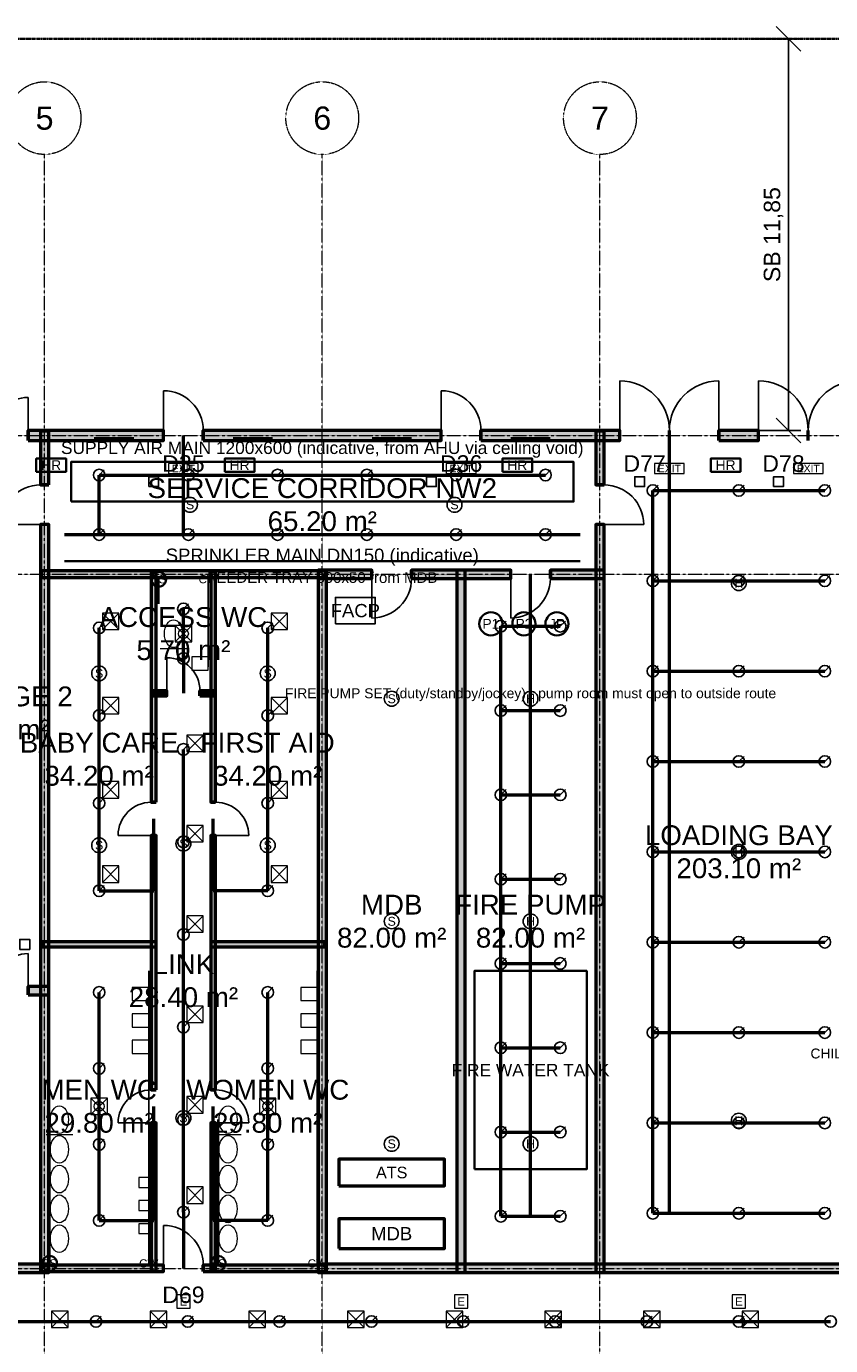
# Model space of a CAD drawing. Header units: millimetres. Extents: x -5300 to 125300, y -375 to 90375.
# Tile 8 of 10: x 38450 to 62776, y 50462 to 90375. Entities that reach past the tile are written whole.
import ezdxf
from ezdxf.enums import TextEntityAlignment as Align

# ---------------------------------------------------------------- set-up
doc = ezdxf.new("R2010")
doc.units = ezdxf.units.MM
for name, pattern in [('CENTER', [5.08, 3.175, -0.635, 0.635, -0.635]), ('DASHED', [1.524, 1.27, -0.254]), ('PHANTOM', [6.35, 3.175, -0.635, 0.635, -0.635, 0.635, -0.635])]:
    doc.linetypes.add(name, pattern=pattern)
for name, color, linetype, lineweight in [('A-ACHSEN', 1, 'CENTER', 13), ('A-LAGEPLAN-GRENZE', 1, 'PHANTOM', 35), ('A-MASS', 1, 'Continuous', 18), ('A-OEFFNUNG-NR', 2, 'Continuous', 18), ('A-RAUM-STEMPEL', 2, 'Continuous', 18), ('A-SCHRAFFUR', 8, 'Continuous', 9), ('A-TUER', 3, 'Continuous', 25), ('A-WAND-TRAG', 7, 'Continuous', 50), ('E-ANNO-TEXT', 52, 'Continuous', 18), ('E-DB', 6, 'Continuous', 50), ('E-FALM', 230, 'Continuous', 25), ('E-LITE', 2, 'Continuous', 18), ('E-LITE-EMER', 40, 'Continuous', 18), ('E-TRAY', 210, 'DASHED', 35), ('FP-ANNO-TEXT', 14, 'Continuous', 18), ('FP-HOSE', 20, 'Continuous', 35), ('FP-SPRK-HEAD', 1, 'Continuous', 25), ('FP-SPRK-PIPE', 12, 'Continuous', 50), ('M-ANNO-TEXT', 150, 'Continuous', 18), ('M-HVAC-RCG', 3, 'Continuous', 18), ('M-HVAC-SAD', 5, 'Continuous', 35), ('M-HVAC-SCD', 4, 'Continuous', 18), ('P-ANNO-TEXT', 94, 'Continuous', 18), ('P-DCW', 160, 'Continuous', 25), ('P-FIXT', 90, 'Continuous', 18), ('P-SANR', 34, 'Continuous', 35)]:
    doc.layers.add(name, color=color, linetype=linetype, lineweight=lineweight)
doc.styles.add('DE-ARIAL', font='arial.ttf')
doc.dimstyles.new('DE-100-M', dxfattribs={"dimscale": 250, "dimtxt": 2, "dimasz": 1.5, "dimexe": 1.5, "dimexo": 1.5, "dimgap": 0.8, "dimtad": 1, "dimlfac": 0.001, "dimzin": 0, "dimtxsty": 'DE-ARIAL', "dimtsz": 1.5, "dimcen": 2.5, "dimclrd": 256, "dimclre": 256, "dimclrt": 256, "dimazin": 3, "dimtfac": 1, "dimtmove": 0, "dimatfit": 3})

msp = doc.modelspace()

# ---------------------------------------------------------------- hatches: boundary and pattern name
at = {"layer": 'A-SCHRAFFUR'}
for points in [[(38500, 77850), (42600, 77850), (42600, 78150), (38500, 78150)], [(39125, 76500), (39125, 78125), (38875, 78125), (38875, 76500)], [(43800, 77850), (51000, 77850), (51000, 78150), (43800, 78150)], [(52200, 77850), (56400, 77850), (56400, 78150), (52200, 78150)], [(55925, 76500), (55925, 78125), (55675, 78125), (55675, 76500)], [(59400, 77850), (60600, 77850), (60600, 78150), (59400, 78150)], [(39125, 52675), (39125, 75300), (38875, 75300), (38875, 52675)], [(55925, 52675), (55925, 75300), (55675, 75300), (55675, 52675)], [(38900, 73700), (47500, 73700), (47500, 73900), (38900, 73900)], [(42375, 66900), (42375, 73875), (42225, 73875), (42225, 66900)], [(44175, 66900), (44175, 73875), (44025, 73875), (44025, 66900)], [(47275, 73675), (48900, 73675), (48900, 73925), (47275, 73925)], [(47525, 52675), (47525, 73925), (47275, 73925), (47275, 52675)], [(50100, 73675), (53100, 73675), (53100, 73925), (50100, 73925)], [(51725, 52675), (51725, 73925), (51475, 73925), (51475, 52675)], [(54300, 73675), (55925, 73675), (55925, 73925), (54300, 73925)], [(42225, 70125), (42700, 70125), (42700, 70275), (42225, 70275)], [(43700, 70125), (44175, 70125), (44175, 70275), (43700, 70275)], [(42375, 58200), (42375, 65900), (42225, 65900), (42225, 58200)], [(44175, 58200), (44175, 65900), (44025, 65900), (44025, 58200)], [(38925, 62525), (42375, 62525), (42375, 62675), (38925, 62675)], [(44025, 62525), (47475, 62525), (47475, 62675), (44025, 62675)], [(38500, 61075), (39125, 61075), (39125, 61325), (38500, 61325)], [(42375, 52725), (42375, 57200), (42225, 57200), (42225, 52725)], [(44175, 52725), (44175, 57200), (44025, 57200), (44025, 52725)], [(35800, 52675), (39125, 52675), (39125, 52925), (35800, 52925)], [(38900, 52700), (42600, 52700), (42600, 52900), (38900, 52900)], [(43800, 52700), (47500, 52700), (47500, 52900), (43800, 52900)], [(47275, 52675), (72725, 52675), (72725, 52925), (47275, 52925)]]:
    msp.add_hatch(color=256, dxfattribs=at).paths.add_polyline_path(points)

# ---------------------------------------------------------------- linework, layer by layer
at = {"layer": 'A-ACHSEN'}
for p, q in [((39000, 7100), (39000, 86500)), ((47400, 7100), (47400, 86500)), ((55800, 7100), (55800, 86500)), ((-3100, 78000), (123100, 78000)), ((-3100, 73800), (123100, 73800)), ((-3100, 52800), (123100, 52800))]:
    msp.add_line(p, q, dxfattribs=at)
for centre in [(39000, 87600), (47400, 87600), (55800, 87600)]:
    msp.add_circle(centre, 1100, dxfattribs=at)
at = {"layer": 'A-LAGEPLAN-GRENZE'}
msp.add_lwpolyline([(0, 0), (120000, 0), (120000, 90000), (0, 90000)], close=True, dxfattribs=at)
at = {"layer": 'A-TUER'}
for p, q in [((56400, 78150), (56400, 79650)), ((59400, 78150), (59400, 79650)), ((60600, 78150), (60600, 79650)), ((38500, 78150), (38500, 79150)), ((42600, 78150), (42600, 79350)), ((51000, 78150), (51000, 79350)), ((38875, 75300), (37675, 75300)), ((55925, 75300), (57125, 75300)), ((48900, 73675), (48900, 72475)), ((53100, 73675), (53100, 72475)), ((42700, 70275), (42700, 71275)), ((42225, 65900), (41225, 65900)), ((44175, 65900), (45175, 65900)), ((38500, 61325), (38500, 62325)), ((42225, 57200), (41225, 57200)), ((44175, 57200), (45175, 57200)), ((42600, 52900), (42600, 54100))]:
    msp.add_line(p, q, dxfattribs=at)
for centre, radius, start, end in [((56400, 78150), 1500, 0, 90), ((59400, 78150), 1500, 90, 180), ((60600, 78150), 1500, 0, 90), ((63600, 78150), 1500, 90, 180), ((38500, 78150), 1000, 90, 180), ((42600, 78150), 1200, 0, 90), ((51000, 78150), 1200, 0, 90), ((38875, 75300), 1200, 90, 180), ((55925, 75300), 1200, 0, 90), ((48900, 73675), 1200, -90, 0), ((53100, 73675), 1200, -90, 0), ((42700, 70275), 1000, 0, 90), ((42225, 65900), 1000, 90, 180), ((44175, 65900), 1000, 0, 90), ((38500, 61325), 1000, 90, 180), ((42225, 57200), 1000, 90, 180), ((44175, 57200), 1000, 0, 90), ((42600, 52900), 1200, 0, 90)]:
    msp.add_arc(centre, radius, start, end, dxfattribs=at)
at = {"layer": 'A-WAND-TRAG'}
for p, q in [((38500, 77850), (38500, 78150)), ((42600, 77850), (42600, 78150)), ((43800, 77850), (43800, 78150)), ((51000, 77850), (51000, 78150)), ((52200, 77850), (52200, 78150)), ((56400, 77850), (56400, 78150)), ((57900, 77850), (57900, 78150)), ((57900, 77850), (57900, 78150)), ((59400, 77850), (59400, 78150)), ((60600, 77850), (60600, 78150)), ((62100, 77850), (62100, 78150)), ((62100, 77850), (62100, 78150)), ((39125, 76500), (38875, 76500)), ((55925, 76500), (55675, 76500)), ((39125, 75300), (38875, 75300)), ((55925, 75300), (55675, 75300)), ((48900, 73675), (48900, 73925)), ((50100, 73675), (50100, 73925)), ((53100, 73675), (53100, 73925)), ((54300, 73675), (54300, 73925)), ((42700, 70125), (42700, 70275)), ((43700, 70125), (43700, 70275)), ((42375, 66900), (42225, 66900)), ((44175, 66900), (44025, 66900)), ((42375, 65900), (42225, 65900)), ((44175, 65900), (44025, 65900)), ((38500, 61075), (38500, 61325)), ((42375, 58200), (42225, 58200)), ((44175, 58200), (44025, 58200)), ((42375, 57200), (42225, 57200)), ((44175, 57200), (44025, 57200)), ((42600, 52700), (42600, 52900)), ((43800, 52700), (43800, 52900))]:
    msp.add_line(p, q, dxfattribs=at)
for points in [[(38500, 77850), (42600, 77850), (42600, 78150), (38500, 78150)], [(39125, 76500), (39125, 78125), (38875, 78125), (38875, 76500)], [(43800, 77850), (51000, 77850), (51000, 78150), (43800, 78150)], [(52200, 77850), (56400, 77850), (56400, 78150), (52200, 78150)], [(55925, 76500), (55925, 78125), (55675, 78125), (55675, 76500)], [(59400, 77850), (60600, 77850), (60600, 78150), (59400, 78150)], [(39125, 52675), (39125, 75300), (38875, 75300), (38875, 52675)], [(55925, 52675), (55925, 75300), (55675, 75300), (55675, 52675)], [(38900, 73700), (47500, 73700), (47500, 73900), (38900, 73900)], [(42375, 66900), (42375, 73875), (42225, 73875), (42225, 66900)], [(44175, 66900), (44175, 73875), (44025, 73875), (44025, 66900)], [(47275, 73675), (48900, 73675), (48900, 73925), (47275, 73925)], [(47525, 52675), (47525, 73925), (47275, 73925), (47275, 52675)], [(50100, 73675), (53100, 73675), (53100, 73925), (50100, 73925)], [(51725, 52675), (51725, 73925), (51475, 73925), (51475, 52675)], [(54300, 73675), (55925, 73675), (55925, 73925), (54300, 73925)], [(42225, 70125), (42700, 70125), (42700, 70275), (42225, 70275)], [(43700, 70125), (44175, 70125), (44175, 70275), (43700, 70275)], [(42375, 58200), (42375, 65900), (42225, 65900), (42225, 58200)], [(44175, 58200), (44175, 65900), (44025, 65900), (44025, 58200)], [(38925, 62525), (42375, 62525), (42375, 62675), (38925, 62675)], [(44025, 62525), (47475, 62525), (47475, 62675), (44025, 62675)], [(38500, 61075), (39125, 61075), (39125, 61325), (38500, 61325)], [(42375, 52725), (42375, 57200), (42225, 57200), (42225, 52725)], [(44175, 52725), (44175, 57200), (44025, 57200), (44025, 52725)], [(35800, 52675), (39125, 52675), (39125, 52925), (35800, 52925)], [(38900, 52700), (42600, 52700), (42600, 52900), (38900, 52900)], [(43800, 52700), (47500, 52700), (47500, 52900), (43800, 52900)], [(47275, 52675), (72725, 52675), (72725, 52925), (47275, 52925)]]:
    msp.add_lwpolyline(points, close=True, dxfattribs=at)
at = {"layer": 'E-DB'}
for points in [[(47900, 55300), (51100, 55300), (51100, 56100), (47900, 56100)], [(47900, 53400), (51100, 53400), (51100, 54300), (47900, 54300)]]:
    msp.add_lwpolyline(points, close=True, dxfattribs=at)
at = {"layer": 'E-FALM'}
for points in [[(42150, 76450), (42450, 76450), (42450, 76750), (42150, 76750)], [(50550, 76450), (50850, 76450), (50850, 76750), (50550, 76750)], [(56850, 76450), (57150, 76450), (57150, 76750), (56850, 76750)], [(61050, 76450), (61350, 76450), (61350, 76750), (61050, 76750)], [(47800, 72300), (49000, 72300), (49000, 73100), (47800, 73100)], [(38250, 62450), (38550, 62450), (38550, 62750), (38250, 62750)]]:
    msp.add_lwpolyline(points, close=True, dxfattribs=at)
for centre in [(43400, 75900), (51400, 75900), (60000, 73533.333), (40650, 70800), (45750, 70800), (49500, 70033.333), (53700, 70033.333), (43200, 65650), (40650, 65600), (45750, 65600), (60000, 65400), (49500, 63300), (53700, 63300), (43200, 57350), (60000, 57266.667), (49500, 56566.667), (53700, 56566.667)]:
    msp.add_circle(centre, 225, dxfattribs=at)
at = {"layer": 'E-LITE', "const_width": 100}
for points in [[(40500, 77900), (41700, 77900)], [(44700, 77900), (45900, 77900)], [(48900, 77900), (50100, 77900)], [(53100, 77900), (54300, 77900)]]:
    msp.add_lwpolyline(points, dxfattribs=at)
at = {"layer": 'E-LITE-EMER'}
for points in [[(42750, 76850), (43650, 76850), (43650, 77150), (42750, 77150)], [(51150, 76850), (52050, 76850), (52050, 77150), (51150, 77150)], [(57450, 76850), (58350, 76850), (58350, 77150), (57450, 77150)], [(61650, 76850), (62550, 76850), (62550, 77150), (61650, 77150)], [(43000, 51600), (43400, 51600), (43400, 52000), (43000, 52000)], [(51400, 51600), (51800, 51600), (51800, 52000), (51400, 52000)], [(59800, 51600), (60200, 51600), (60200, 52000), (59800, 52000)]]:
    msp.add_lwpolyline(points, close=True, dxfattribs=at)
at = {"layer": 'E-TRAY'}
msp.add_line((39600, 74200), (55200, 74200), dxfattribs=at)
at = {"layer": 'FP-HOSE'}
for points in [[(38750, 76900), (39650, 76900), (39650, 77300), (38750, 77300)], [(44450, 76900), (45350, 76900), (45350, 77300), (44450, 77300)], [(52850, 76900), (53750, 76900), (53750, 77300), (52850, 77300)], [(59150, 76900), (60050, 76900), (60050, 77300), (59150, 77300)], [(52000, 55800), (55400, 55800), (55400, 61800), (52000, 61800)]]:
    msp.add_lwpolyline(points, close=True, dxfattribs=at)
for centre in [(52500, 72300), (53500, 72300), (54500, 72300)]:
    msp.add_circle(centre, 350, dxfattribs=at)
at = {"layer": 'FP-SPRK-HEAD'}
for p, q in [((40650, 76800), (40807.5, 76957.5)), ((43350, 76800), (43507.5, 76957.5)), ((46050, 76800), (46207.5, 76957.5)), ((48750, 76800), (48907.5, 76957.5)), ((51450, 76800), (51607.5, 76957.5)), ((54150, 76800), (54307.5, 76957.5)), ((57400, 76333.333), (57557.5, 76490.833)), ((60000, 76333.333), (60157.5, 76490.833)), ((62600, 76333.333), (62757.5, 76490.833)), ((40650, 75000), (40807.5, 75157.5)), ((43350, 75000), (43507.5, 75157.5)), ((46050, 75000), (46207.5, 75157.5)), ((48750, 75000), (48907.5, 75157.5)), ((51450, 75000), (51607.5, 75157.5)), ((54150, 75000), (54307.5, 75157.5)), ((57400, 73600), (57557.5, 73757.5)), ((60000, 73600), (60157.5, 73757.5)), ((62600, 73600), (62757.5, 73757.5)), ((43200, 72750), (43357.5, 72907.5)), ((40650, 72175), (40807.5, 72332.5)), ((45750, 72175), (45907.5, 72332.5)), ((52800, 72225), (52957.5, 72382.5)), ((54600, 72225), (54757.5, 72382.5)), ((43200, 71250), (43357.5, 71407.5)), ((57400, 70866.667), (57557.5, 71024.167)), ((60000, 70866.667), (60157.5, 71024.167)), ((62600, 70866.667), (62757.5, 71024.167)), ((40650, 69525), (40807.5, 69682.5)), ((45750, 69525), (45907.5, 69682.5)), ((52800, 69675), (52957.5, 69832.5)), ((54600, 69675), (54757.5, 69832.5)), ((43200, 68500), (43357.5, 68657.5)), ((57400, 68133.333), (57557.5, 68290.833)), ((60000, 68133.333), (60157.5, 68290.833)), ((62600, 68133.333), (62757.5, 68290.833)), ((52800, 67125), (52957.5, 67282.5)), ((54600, 67125), (54757.5, 67282.5)), ((40650, 66875), (40807.5, 67032.5)), ((45750, 66875), (45907.5, 67032.5)), ((43200, 65700), (43357.5, 65857.5)), ((57400, 65400), (57557.5, 65557.5)), ((60000, 65400), (60157.5, 65557.5)), ((62600, 65400), (62757.5, 65557.5)), ((52800, 64575), (52957.5, 64732.5)), ((54600, 64575), (54757.5, 64732.5)), ((40650, 64225), (40807.5, 64382.5)), ((45750, 64225), (45907.5, 64382.5)), ((43200, 62900), (43357.5, 63057.5)), ((57400, 62666.667), (57557.5, 62824.167)), ((60000, 62666.667), (60157.5, 62824.167)), ((62600, 62666.667), (62757.5, 62824.167)), ((52800, 62025), (52957.5, 62182.5)), ((54600, 62025), (54757.5, 62182.5)), ((40650, 61150), (40807.5, 61307.5)), ((45750, 61150), (45907.5, 61307.5)), ((43200, 60100), (43357.5, 60257.5)), ((57400, 59933.333), (57557.5, 60090.833)), ((60000, 59933.333), (60157.5, 60090.833)), ((62600, 59933.333), (62757.5, 60090.833)), ((52800, 59475), (52957.5, 59632.5)), ((54600, 59475), (54757.5, 59632.5)), ((40650, 58850), (40807.5, 59007.5)), ((45750, 58850), (45907.5, 59007.5)), ((43200, 57300), (43357.5, 57457.5)), ((52800, 56925), (52957.5, 57082.5)), ((54600, 56925), (54757.5, 57082.5)), ((57400, 57200), (57557.5, 57357.5)), ((60000, 57200), (60157.5, 57357.5)), ((62600, 57200), (62757.5, 57357.5)), ((40650, 56550), (40807.5, 56707.5)), ((45750, 56550), (45907.5, 56707.5)), ((40650, 54250), (40807.5, 54407.5)), ((43200, 54500), (43357.5, 54657.5)), ((45750, 54250), (45907.5, 54407.5)), ((52800, 54375), (52957.5, 54532.5)), ((54600, 54375), (54757.5, 54532.5)), ((57400, 54466.667), (57557.5, 54624.167)), ((60000, 54466.667), (60157.5, 54624.167)), ((62600, 54466.667), (62757.5, 54624.167)), ((40555.556, 51192.857), (40713.056, 51350.357)), ((43333.333, 51192.857), (43490.833, 51350.357)), ((46111.111, 51192.857), (46268.611, 51350.357)), ((48888.889, 51192.857), (49046.389, 51350.357)), ((51666.667, 51192.857), (51824.167, 51350.357)), ((54444.444, 51192.857), (54601.944, 51350.357)), ((57222.222, 51192.857), (57379.722, 51350.357)), ((60000, 51192.857), (60157.5, 51350.357))]:
    msp.add_line(p, q, dxfattribs=at)
for centre in [(40650, 76800), (43350, 76800), (46050, 76800), (48750, 76800), (51450, 76800), (54150, 76800), (57400, 76333.333), (60000, 76333.333), (62600, 76333.333), (40650, 75000), (43350, 75000), (46050, 75000), (48750, 75000), (51450, 75000), (54150, 75000), (57400, 73600), (60000, 73600), (62600, 73600), (43200, 72750), (40650, 72175), (45750, 72175), (52800, 72225), (54600, 72225), (43200, 71250), (57400, 70866.667), (60000, 70866.667), (62600, 70866.667), (52800, 69675), (54600, 69675), (40650, 69525), (45750, 69525), (43200, 68500), (57400, 68133.333), (60000, 68133.333), (62600, 68133.333), (52800, 67125), (54600, 67125), (40650, 66875), (45750, 66875), (43200, 65700), (57400, 65400), (60000, 65400), (62600, 65400), (52800, 64575), (54600, 64575), (40650, 64225), (45750, 64225), (43200, 62900), (57400, 62666.667), (60000, 62666.667), (62600, 62666.667), (52800, 62025), (54600, 62025), (40650, 61150), (45750, 61150), (43200, 60100), (57400, 59933.333), (60000, 59933.333), (62600, 59933.333), (52800, 59475), (54600, 59475), (40650, 58850), (45750, 58850), (43200, 57300), (52800, 56925), (54600, 56925), (57400, 57200), (60000, 57200), (62600, 57200), (40650, 56550), (45750, 56550), (40650, 54250), (43200, 54500), (45750, 54250), (52800, 54375), (54600, 54375), (57400, 54466.667), (60000, 54466.667), (62600, 54466.667), (40555.556, 51192.857), (43333.333, 51192.857), (46111.111, 51192.857), (48888.889, 51192.857), (51666.667, 51192.857), (54444.444, 51192.857), (57222.222, 51192.857), (60000, 51192.857), (62777.778, 51192.857)]:
    msp.add_circle(centre, 175, dxfattribs=at)
at = {"layer": 'FP-SPRK-PIPE'}
for p, q in [((43200, 75000), (43200, 78000)), ((57900, 54466.667), (57900, 78000)), ((40650, 76800), (43350, 76800)), ((40650, 75000), (40650, 76800)), ((43350, 76800), (46050, 76800)), ((46050, 76800), (48750, 76800)), ((48750, 76800), (51450, 76800)), ((51450, 76800), (54150, 76800)), ((57400, 76333.333), (60000, 76333.333)), ((57400, 73600), (57400, 76333.333)), ((60000, 76333.333), (62600, 76333.333)), ((39600, 75000), (55200, 75000)), ((40650, 75000), (43350, 75000)), ((40650, 75000), (43200, 75000)), ((43350, 75000), (46050, 75000)), ((46050, 75000), (48750, 75000)), ((48750, 75000), (51450, 75000)), ((51450, 75000), (54150, 75000)), ((53700, 54375), (53700, 73800)), ((57400, 73600), (60000, 73600)), ((57400, 70866.667), (57400, 73600)), ((60000, 73600), (62600, 73600)), ((43200, 71250), (43200, 72750)), ((40650, 69525), (40650, 72175)), ((45750, 69525), (45750, 72175)), ((52800, 72225), (54600, 72225)), ((52800, 69675), (52800, 72225)), ((43200, 71250), (43200, 71250)), ((43200, 71250), (43200, 70200)), ((57400, 70866.667), (60000, 70866.667)), ((57400, 68133.333), (57400, 70866.667)), ((60000, 70866.667), (62600, 70866.667)), ((40650, 66875), (40650, 69525)), ((45750, 66875), (45750, 69525)), ((52800, 69675), (54600, 69675)), ((52800, 67125), (52800, 69675)), ((43200, 65700), (43200, 68500)), ((57400, 68133.333), (60000, 68133.333)), ((57400, 65400), (57400, 68133.333)), ((60000, 68133.333), (62600, 68133.333)), ((52800, 67125), (54600, 67125)), ((52800, 64575), (52800, 67125)), ((40650, 64225), (40650, 66875)), ((45750, 64225), (45750, 66875)), ((42300, 64225), (42300, 66400)), ((44100, 64225), (44100, 66400)), ((43200, 62900), (43200, 65700)), ((57400, 65400), (60000, 65400)), ((57400, 62666.667), (57400, 65400)), ((60000, 65400), (62600, 65400)), ((52800, 64575), (54600, 64575)), ((52800, 62025), (52800, 64575)), ((40650, 64225), (42300, 64225)), ((45750, 64225), (44100, 64225)), ((43200, 60100), (43200, 62900)), ((57400, 62666.667), (60000, 62666.667)), ((57400, 59933.333), (57400, 62666.667)), ((60000, 62666.667), (62600, 62666.667)), ((52800, 62025), (54600, 62025)), ((52800, 59475), (52800, 62025)), ((40650, 58850), (40650, 61150)), ((45750, 58850), (45750, 61150)), ((43200, 57300), (43200, 60100)), ((57400, 59933.333), (60000, 59933.333)), ((57400, 57200), (57400, 59933.333)), ((60000, 59933.333), (62600, 59933.333)), ((52800, 59475), (54600, 59475)), ((52800, 56925), (52800, 59475)), ((40650, 56550), (40650, 58850)), ((45750, 56550), (45750, 58850)), ((42300, 54250), (42300, 57700)), ((44100, 54250), (44100, 57700)), ((43200, 54500), (43200, 57300)), ((57400, 57200), (60000, 57200)), ((57400, 54466.667), (57400, 57200)), ((60000, 57200), (62600, 57200)), ((52800, 56925), (54600, 56925)), ((52800, 54375), (52800, 56925)), ((40650, 54250), (40650, 56550)), ((45750, 54250), (45750, 56550)), ((43200, 54500), (43200, 54500)), ((43200, 54500), (43200, 52800)), ((52800, 54375), (54600, 54375)), ((52800, 54375), (53700, 54375)), ((57400, 54466.667), (60000, 54466.667)), ((57400, 54466.667), (57900, 54466.667)), ((60000, 54466.667), (62600, 54466.667)), ((40650, 54250), (42300, 54250)), ((45750, 54250), (44100, 54250)), ((37777.778, 51192.857), (40555.556, 51192.857)), ((40555.556, 51192.857), (43333.333, 51192.857)), ((43333.333, 51192.857), (46111.111, 51192.857)), ((46111.111, 51192.857), (48888.889, 51192.857)), ((48888.889, 51192.857), (51666.667, 51192.857)), ((51666.667, 51192.857), (54444.444, 51192.857)), ((54444.444, 51192.857), (57222.222, 51192.857)), ((57222.222, 51192.857), (60000, 51192.857)), ((60000, 51192.857), (62777.778, 51192.857))]:
    msp.add_line(p, q, dxfattribs=at)
at = {"layer": 'M-HVAC-RCG'}
for p, q in [((42950, 71750), (43450, 72250)), ((42950, 72250), (43450, 71750)), ((40400, 57450), (40900, 57950)), ((40400, 57950), (40900, 57450)), ((45500, 57450), (46000, 57950)), ((45500, 57950), (46000, 57450))]:
    msp.add_line(p, q, dxfattribs=at)
for points in [[(42950, 71750), (43450, 71750), (43450, 72250), (42950, 72250)], [(40400, 57450), (40900, 57450), (40900, 57950), (40400, 57950)], [(45500, 57450), (46000, 57450), (46000, 57950), (45500, 57950)]]:
    msp.add_lwpolyline(points, close=True, dxfattribs=at)
at = {"layer": 'M-HVAC-SAD'}
msp.add_lwpolyline([(39800, 76000), (55000, 76000), (55000, 77200), (39800, 77200)], close=True, dxfattribs=at)
at = {"layer": 'M-HVAC-SCD'}
for p, q in [((40750, 72125), (41250, 72625)), ((40750, 72625), (41250, 72125)), ((45850, 72125), (46350, 72625)), ((45850, 72625), (46350, 72125)), ((40750, 69575), (41250, 70075)), ((40750, 70075), (41250, 69575)), ((45850, 69575), (46350, 70075)), ((45850, 70075), (46350, 69575)), ((43300, 68433.333), (43800, 68933.333)), ((43300, 68933.333), (43800, 68433.333)), ((40750, 67025), (41250, 67525)), ((40750, 67525), (41250, 67025)), ((45850, 67025), (46350, 67525)), ((45850, 67525), (46350, 67025)), ((43300, 65700), (43800, 66200)), ((43300, 66200), (43800, 65700)), ((40750, 64475), (41250, 64975)), ((40750, 64975), (41250, 64475)), ((45850, 64475), (46350, 64975)), ((45850, 64975), (46350, 64475)), ((43300, 62966.667), (43800, 63466.667)), ((43300, 63466.667), (43800, 62966.667)), ((43300, 60233.333), (43800, 60733.333)), ((43300, 60733.333), (43800, 60233.333)), ((43300, 57500), (43800, 58000)), ((43300, 58000), (43800, 57500)), ((43300, 54766.667), (43800, 55266.667)), ((43300, 55266.667), (43800, 54766.667)), ((39212, 51007.692), (39712, 51507.692)), ((39212, 51507.692), (39712, 51007.692)), ((42196, 51007.692), (42696, 51507.692)), ((42196, 51507.692), (42696, 51007.692)), ((45180, 51007.692), (45680, 51507.692)), ((45180, 51507.692), (45680, 51007.692)), ((48164, 51007.692), (48664, 51507.692)), ((48164, 51507.692), (48664, 51007.692)), ((51148, 51007.692), (51648, 51507.692)), ((51148, 51507.692), (51648, 51007.692)), ((54132, 51007.692), (54632, 51507.692)), ((54132, 51507.692), (54632, 51007.692)), ((57116, 51007.692), (57616, 51507.692)), ((57116, 51507.692), (57616, 51007.692)), ((60100, 51007.692), (60600, 51507.692)), ((60100, 51507.692), (60600, 51007.692))]:
    msp.add_line(p, q, dxfattribs=at)
for points in [[(40750, 72125), (41250, 72125), (41250, 72625), (40750, 72625)], [(45850, 72125), (46350, 72125), (46350, 72625), (45850, 72625)], [(40750, 69575), (41250, 69575), (41250, 70075), (40750, 70075)], [(45850, 69575), (46350, 69575), (46350, 70075), (45850, 70075)], [(43300, 68433.333), (43800, 68433.333), (43800, 68933.333), (43300, 68933.333)], [(40750, 67025), (41250, 67025), (41250, 67525), (40750, 67525)], [(45850, 67025), (46350, 67025), (46350, 67525), (45850, 67525)], [(43300, 65700), (43800, 65700), (43800, 66200), (43300, 66200)], [(40750, 64475), (41250, 64475), (41250, 64975), (40750, 64975)], [(45850, 64475), (46350, 64475), (46350, 64975), (45850, 64975)], [(43300, 62966.667), (43800, 62966.667), (43800, 63466.667), (43300, 63466.667)], [(43300, 60233.333), (43800, 60233.333), (43800, 60733.333), (43300, 60733.333)], [(43300, 57500), (43800, 57500), (43800, 58000), (43300, 58000)], [(43300, 54766.667), (43800, 54766.667), (43800, 55266.667), (43300, 55266.667)], [(39212, 51007.692), (39712, 51007.692), (39712, 51507.692), (39212, 51507.692)], [(42196, 51007.692), (42696, 51007.692), (42696, 51507.692), (42196, 51507.692)], [(45180, 51007.692), (45680, 51007.692), (45680, 51507.692), (45180, 51507.692)], [(48164, 51007.692), (48664, 51007.692), (48664, 51507.692), (48164, 51507.692)], [(51148, 51007.692), (51648, 51007.692), (51648, 51507.692), (51148, 51507.692)], [(54132, 51007.692), (54632, 51007.692), (54632, 51507.692), (54132, 51507.692)], [(57116, 51007.692), (57616, 51007.692), (57616, 51507.692), (57116, 51507.692)], [(60100, 51007.692), (60600, 51007.692), (60600, 51507.692), (60100, 51507.692)]]:
    msp.add_lwpolyline(points, close=True, dxfattribs=at)
at = {"layer": 'P-DCW'}
for p, q in [((43950, 73650), (43950, 71000)), ((42150, 52950), (42150, 61800)), ((47250, 52950), (47250, 61800))]:
    msp.add_line(p, q, dxfattribs=at)
at = {"layer": 'P-FIXT'}
for p, q in [((42500, 71550), (43300, 71550)), ((39050, 56850), (39850, 56850)), ((44150, 56850), (44950, 56850))]:
    msp.add_line(p, q, dxfattribs=at)
for points in [[(43450, 70900), (43950, 70900), (43950, 71300), (43450, 71300)], [(41650, 60900), (42150, 60900), (42150, 61300), (41650, 61300)], [(46750, 60900), (47250, 60900), (47250, 61300), (46750, 61300)], [(41650, 60100), (42150, 60100), (42150, 60500), (41650, 60500)], [(46750, 60100), (47250, 60100), (47250, 60500), (46750, 60500)], [(41650, 59300), (42150, 59300), (42150, 59700), (41650, 59700)], [(46750, 59300), (47250, 59300), (47250, 59700), (46750, 59700)], [(41850, 55250), (42200, 55250), (42200, 55550), (41850, 55550)], [(41850, 54550), (42200, 54550), (42200, 54850), (41850, 54850)], [(41850, 53850), (42200, 53850), (42200, 54150), (41850, 54150)]]:
    msp.add_lwpolyline(points, close=True, dxfattribs=at)
for centre in [(43200, 72000), (40650, 57700), (45750, 57700)]:
    msp.add_circle(centre, 150, dxfattribs=at)
for centre in [(42900, 72000), (39450, 57300), (44550, 57300), (39450, 56400), (44550, 56400), (39450, 55500), (44550, 55500), (39450, 54600), (44550, 54600), (39450, 53700), (44550, 53700)]:
    msp.add_ellipse(centre, major_axis=(0, 420), ratio=0.65, dxfattribs=at)
at = {"layer": 'P-SANR'}
for p, q in [((42450, 73650), (42450, 72900)), ((39150, 52950), (39150, 57300)), ((44250, 52950), (44250, 57300))]:
    msp.add_line(p, q, dxfattribs=at)
for centre in [(42450, 73650), (39150, 52950), (44250, 52950)]:
    msp.add_circle(centre, 225, dxfattribs=at)

# ---------------------------------------------------------------- texts
at = {"layer": 'A-ACHSEN', "style": 'DE-ARIAL'}
for s, p in [('5', (39000, 87600)), ('6', (47400, 87600)), ('7', (55800, 87600))]:
    msp.add_text(s, height=700, dxfattribs=at).set_placement(p, align=Align.MIDDLE_CENTER)
at = {"layer": 'A-OEFFNUNG-NR', "style": 'DE-ARIAL'}
for s, p in [('D35', (43200, 77150)), ('D36', (51600, 77150)), ('D77', (57150, 77150)), ('D78', (61350, 77150)), ('D69', (43200, 52000))]:
    msp.add_text(s, height=500, dxfattribs=at).set_placement(p, align=Align.MIDDLE_CENTER)
at = {"layer": 'A-RAUM-STEMPEL', "char_height": 600, "attachment_point": 5, "style": 'DE-ARIAL'}
for s, insert in [('SERVICE CORRIDOR NW2\\P65.20 m²', (47400, 75900)), ('ACCESS WC\\P5.70 m²', (43200, 72000)), ('PASSAGE 2\\P45.40 m²', (37500, 69600)), ('BABY CARE\\P34.20 m²', (40650, 68200)), ('FIRST AID\\P34.20 m²', (45750, 68200)), ('LOADING BAY\\P203.10 m²', (60000, 65400)), ('MDB\\P82.00 m²', (49500, 63300)), ('FIRE PUMP\\P82.00 m²', (53700, 63300)), ('LINK\\P28.40 m²', (43200, 61500)), ('MEN WC\\P29.80 m²', (40650, 57700)), ('WOMEN WC\\P29.80 m²', (45750, 57700))]:
    msp.add_mtext(s, dxfattribs=dict(at, insert=insert))
at = {"layer": 'E-ANNO-TEXT', "style": 'DE-ARIAL'}
for s, height, p in [('EXIT', 225, (43200, 77000)), ('EXIT', 225, (51600, 77000)), ('EXIT', 225, (57900, 77000)), ('EXIT', 225, (62100, 77000)), ('FEEDER TRAY 300x50 from MDB', 325, (47400, 73700)), ('FACP', 400, (48400, 72700)), ('ATS', 350, (49500, 55700)), ('MDB', 400, (49500, 53850))]:
    msp.add_text(s, height=height, dxfattribs=at).set_placement(p, align=Align.MIDDLE_CENTER)
at = {"layer": 'E-FALM', "style": 'DE-ARIAL'}
for s, p in [('S', (43400, 75900)), ('S', (51400, 75900)), ('H', (60000, 73533.333)), ('S', (40650, 70800)), ('S', (45750, 70800)), ('S', (49500, 70033.333)), ('H', (53700, 70033.333)), ('S', (40650, 65600)), ('S', (43200, 65650)), ('S', (45750, 65600)), ('H', (60000, 65400)), ('S', (49500, 63300)), ('H', (53700, 63300)), ('S', (43200, 57350)), ('H', (60000, 57266.667)), ('S', (49500, 56566.667)), ('H', (53700, 56566.667))]:
    msp.add_text(s, height=270, dxfattribs=at).set_placement(p, align=Align.MIDDLE_CENTER)
at = {"layer": 'E-LITE-EMER', "style": 'DE-ARIAL'}
for p in [(43200, 51800), (51600, 51800), (60000, 51800)]:
    msp.add_text('E', height=250, dxfattribs=at).set_placement(p, align=Align.MIDDLE_CENTER)
at = {"layer": 'FP-ANNO-TEXT', "style": 'DE-ARIAL'}
for s, height, p in [('HR', 300, (39200, 77100)), ('HR', 300, (44900, 77100)), ('HR', 300, (53300, 77100)), ('HR', 300, (59600, 77100)), ('SPRINKLER MAIN DN150 (indicative)', 400, (47400, 74375)), ('P1', 300, (52500, 72300)), ('P2', 300, (53500, 72300)), ('JP', 300, (54500, 72300)), ('FIRE PUMP SET (duty/standby/jockey) - pump room must open to outside route', 300, (53700, 70200)), ('FIRE WATER TANK', 375, (53700, 58800))]:
    msp.add_text(s, height=height, dxfattribs=at).set_placement(p, align=Align.MIDDLE_CENTER)
at = {"layer": 'M-ANNO-TEXT', "style": 'DE-ARIAL'}
for s, height, p in [('SUPPLY AIR MAIN 1200x600 (indicative, from AHU via ceiling void)', 375, (47400, 77625)), ('CHILLERS ON ROOF (air-cooled, Gulf RoT)', 300, (66300, 59300))]:
    msp.add_text(s, height=height, dxfattribs=at).set_placement(p, align=Align.MIDDLE_CENTER)
at = {"layer": 'P-ANNO-TEXT', "style": 'DE-ARIAL'}
for s, p in [('SS', (42450, 73650)), ('CW', (43950, 73650)), ('SS', (39150, 52950)), ('CW', (42150, 52950)), ('SS', (44250, 52950)), ('CW', (47250, 52950))]:
    msp.add_text(s, height=250, dxfattribs=at).set_placement(p, align=Align.MIDDLE_CENTER)

# ---------------------------------------------------------------- dimensions: what is measured, and where the dimension line sits
at = {"layer": 'A-MASS'}
msp.add_linear_dim(base=(61500, 78150), p1=(60000, 78150), p2=(60000, 90000), angle=90, text='SB <>', dimstyle='DE-100-M', dxfattribs=at).render()

doc.saveas('drawing.dxf')
